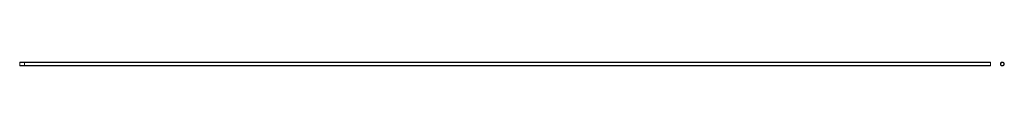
# Model space of a CAD drawing. Header units: millimetres. Extents: x -1919 to 120, y 261 to 269.
import ezdxf

# ---------------------------------------------------------------- set-up
doc = ezdxf.new("R2010")
doc.units = ezdxf.units.MM

msp = doc.modelspace()

# ---------------------------------------------------------------- linework, layer by layer
at = {"color": 7, "linetype": 'Continuous', "lineweight": 15}
for p, q in [((91.3, 269.4), (-1918.7, 269.4)), ((-1918.7, 265.4), (-1918.7, 269.4)), ((-1918.7, 261.4), (-1918.7, 265.4)), ((91.3, 265.4), (91.3, 269.4)), ((91.3, 261.4), (91.3, 265.4)), ((-1918.7, 261.4), (91.3, 261.4))]:
    msp.add_line(p, q, dxfattribs=at)
at = {"color": 7, "linetype": 'Continuous', "lineweight": 0}
for p, q in [((-1908.7, 268.7), (-1918.7, 268.7)), ((91.3, 268.7), (-1908.7, 268.7)), ((-1908.7, 265.4), (-1908.7, 266.5)), ((-1908.7, 265.4), (-1908.7, 264.2)), ((-1918.7, 262.1), (-1908.7, 262.1)), ((-1908.7, 262.1), (91.3, 262.1))]:
    msp.add_line(p, q, dxfattribs=at)
at = {"color": 7, "linetype": 'Continuous', "lineweight": 0, "flags": 128}
for points in [[(-1908.7, 269.4), (-1908.7, 269.4), (-1908.7, 269.1), (-1908.7, 268.5), (-1908.7, 267.6), (-1908.7, 266.5), (-1908.7, 265.4)], [(-1908.7, 266.5), (-1908.7, 267.6), (-1908.7, 268.5), (-1908.7, 269.1), (-1908.7, 269.4), (-1908.7, 269.4)], [(-1908.7, 261.4), (-1908.7, 261.4), (-1908.7, 261.6), (-1908.7, 262.2), (-1908.7, 263.1), (-1908.7, 264.2), (-1908.7, 265.4)], [(-1908.7, 264.2), (-1908.7, 263.1), (-1908.7, 262.2), (-1908.7, 261.6), (-1908.7, 261.4), (-1908.7, 261.4)]]:
    msp.add_lwpolyline(points, dxfattribs=at)
at = {"color": 7, "linetype": 'Continuous', "lineweight": 15}
msp.add_circle((115.6, 265.4), 4, dxfattribs=at)
at = {"color": 7, "linetype": 'Continuous', "lineweight": 0}
msp.add_arc((115.6, 265.4), 3.31, 255, 195, dxfattribs=at)

doc.saveas('drawing.dxf')
